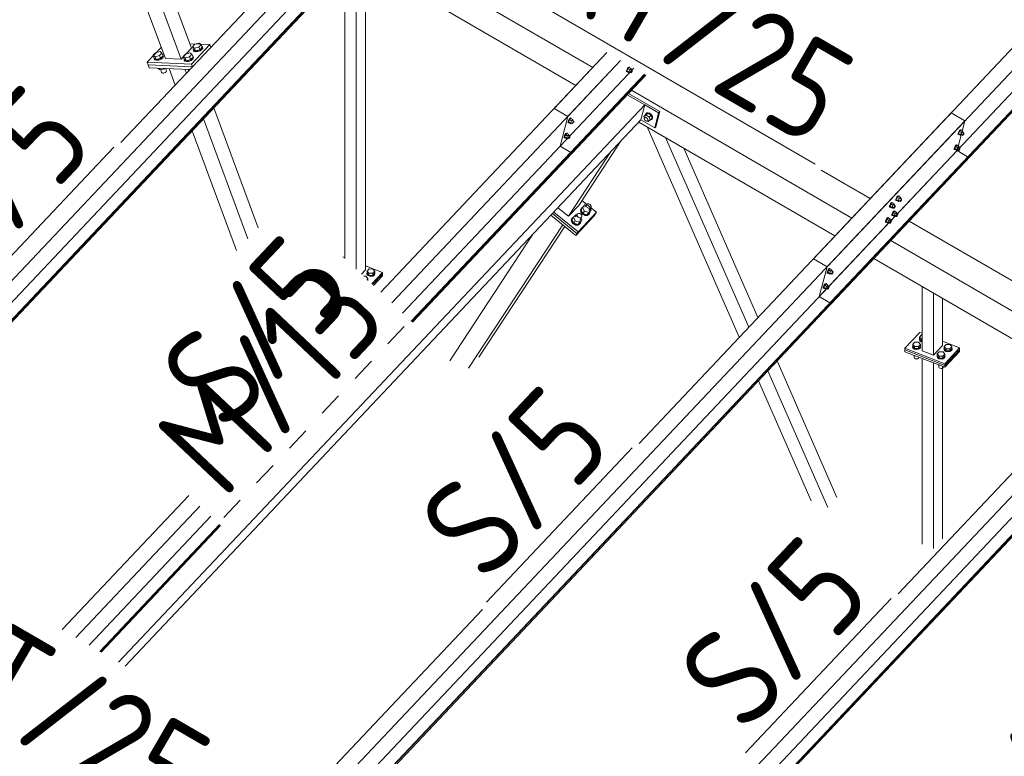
# Model space of a CAD drawing. Header units: millimetres. Extents: x -681 to 506, y -45 to 794.
# Tile 132 of 256: x -241 to -191, y 507 to 544. Entities that reach past the tile are written whole.
import ezdxf

# ---------------------------------------------------------------- set-up
doc = ezdxf.new("R2010")
doc.units = ezdxf.units.MM
doc.header["$LTSCALE"] = 0.6
doc.linetypes.add('XKITLINE00', pattern=[0])
doc.linetypes.add('XKITLINE02', pattern=[4, 2, -2])
for name, color, linetype, lineweight in [('Bolt', 7, 'Continuous', 0), ('Part', 2, 'Continuous', 0), ('PartMark', 3, 'Continuous', 0)]:
    doc.layers.add(name, color=color, linetype=linetype, lineweight=lineweight)
doc.styles.add('ISOCPEUR', font='ISOCPEUR.TTF')

msp = doc.modelspace()

# ---------------------------------------------------------------- linework, layer by layer
at = {"layer": 'Bolt', "color": 3, "linetype": 'XKITLINE00', "lineweight": 0}
for p, q in [((-232.047, 542.221), (-231.927, 542.348)), ((-231.995, 542.082), (-232.047, 542.221)), ((-231.947, 542.151), (-232.047, 542.221)), ((-231.927, 542.348), (-231.708, 542.404)), ((-231.608, 542.334), (-231.728, 542.207)), ((-231.708, 542.404), (-231.608, 542.334)), ((-231.556, 542.195), (-231.608, 542.334)), ((-231.578, 542.253), (-231.569, 542.251)), ((-231.569, 542.251), (-231.544, 542.198)), ((-234.013, 541.797), (-233.894, 541.923)), ((-233.962, 541.657), (-234.013, 541.797)), ((-233.914, 541.726), (-234.013, 541.797)), ((-233.695, 541.783), (-233.914, 541.726)), ((-233.862, 541.587), (-233.914, 541.726)), ((-233.894, 541.923), (-233.674, 541.98)), ((-233.575, 541.91), (-233.695, 541.783)), ((-233.643, 541.644), (-233.695, 541.783)), ((-233.674, 541.98), (-233.575, 541.91)), ((-233.643, 541.644), (-233.523, 541.771)), ((-233.523, 541.771), (-233.575, 541.91)), ((-233.51, 541.774), (-233.548, 541.706)), ((-233.545, 541.829), (-233.535, 541.826)), ((-233.535, 541.826), (-233.51, 541.774)), ((-233.534, 541.669), (-233.497, 541.737)), ((-233.497, 541.737), (-233.51, 541.774)), ((-232.508, 541.732), (-232.388, 541.859)), ((-232.456, 541.593), (-232.508, 541.732)), ((-232.408, 541.662), (-232.508, 541.732)), ((-232.388, 541.859), (-232.169, 541.916)), ((-232.069, 541.846), (-232.189, 541.719)), ((-232.169, 541.916), (-232.069, 541.846)), ((-232.018, 541.707), (-232.069, 541.846)), ((-232.039, 541.765), (-232.03, 541.762)), ((-232.03, 541.762), (-232.005, 541.71)), ((-232.008, 542.078), (-232, 542.094)), ((-231.983, 542.026), (-232.008, 542.078)), ((-231.994, 542.041), (-232.008, 542.078)), ((-231.896, 542.011), (-231.995, 542.082)), ((-231.969, 541.989), (-231.994, 542.041)), ((-231.903, 542.004), (-231.983, 542.026)), ((-231.969, 541.989), (-231.889, 541.967)), ((-231.728, 542.207), (-231.947, 542.151)), ((-231.896, 542.011), (-231.947, 542.151)), ((-231.788, 542.018), (-231.903, 542.004)), ((-231.896, 542.011), (-231.676, 542.068)), ((-231.889, 541.967), (-231.774, 541.981)), ((-231.67, 542.064), (-231.788, 542.018)), ((-231.774, 541.981), (-231.657, 542.027)), ((-231.676, 542.068), (-231.728, 542.207)), ((-231.676, 542.068), (-231.556, 542.195)), ((-231.581, 542.13), (-231.67, 542.064)), ((-231.657, 542.027), (-231.567, 542.093)), ((-231.544, 542.198), (-231.581, 542.13)), ((-231.567, 542.093), (-231.53, 542.161)), ((-231.53, 542.161), (-231.544, 542.198)), ((-233.975, 541.654), (-233.966, 541.669)), ((-233.95, 541.602), (-233.975, 541.654)), ((-233.961, 541.617), (-233.975, 541.654)), ((-233.862, 541.587), (-233.962, 541.657)), ((-233.936, 541.565), (-233.961, 541.617)), ((-233.869, 541.58), (-233.95, 541.602)), ((-233.936, 541.565), (-233.856, 541.543)), ((-233.755, 541.594), (-233.869, 541.58)), ((-233.862, 541.587), (-233.643, 541.644)), ((-233.856, 541.543), (-233.741, 541.556)), ((-233.637, 541.64), (-233.755, 541.594)), ((-233.741, 541.556), (-233.623, 541.603)), ((-233.548, 541.706), (-233.637, 541.64)), ((-233.623, 541.603), (-233.534, 541.669)), ((-232.469, 541.59), (-232.461, 541.605)), ((-232.444, 541.538), (-232.469, 541.59)), ((-232.455, 541.553), (-232.469, 541.59)), ((-232.357, 541.523), (-232.456, 541.593)), ((-232.43, 541.501), (-232.455, 541.553)), ((-232.364, 541.516), (-232.444, 541.538)), ((-232.43, 541.501), (-232.35, 541.478)), ((-232.189, 541.719), (-232.408, 541.662)), ((-232.357, 541.523), (-232.408, 541.662)), ((-232.249, 541.529), (-232.364, 541.516)), ((-232.357, 541.523), (-232.137, 541.58)), ((-232.35, 541.478), (-232.236, 541.492)), ((-232.132, 541.576), (-232.249, 541.529)), ((-232.236, 541.492), (-232.118, 541.538)), ((-232.137, 541.58), (-232.189, 541.719)), ((-232.137, 541.58), (-232.018, 541.707)), ((-232.042, 541.642), (-232.132, 541.576)), ((-232.118, 541.538), (-232.028, 541.604)), ((-232.005, 541.71), (-232.042, 541.642)), ((-232.028, 541.604), (-231.991, 541.673)), ((-231.991, 541.673), (-232.005, 541.71)), ((-233.766, 541.129), (-233.774, 541.151)), ((-233.667, 541.058), (-233.766, 541.129)), ((-233.667, 541.058), (-233.7, 541.148)), ((-233.447, 541.115), (-233.667, 541.058)), ((-233.594, 540.939), (-233.641, 541.065)), ((-233.581, 540.911), (-233.594, 540.939)), ((-233.581, 540.911), (-233.537, 540.899)), ((-233.537, 540.899), (-233.475, 540.906)), ((-233.475, 540.906), (-233.41, 540.931)), ((-233.447, 541.115), (-233.456, 541.137)), ((-233.427, 541.136), (-233.447, 541.115)), ((-233.41, 540.931), (-233.362, 540.967)), ((-233.341, 541.005), (-233.389, 541.135)), ((-233.362, 540.967), (-233.341, 541.005)), ((-232.261, 541.065), (-232.269, 541.087)), ((-232.22, 541.036), (-232.261, 541.065)), ((-232.189, 541.07), (-232.194, 541.084)), ((-210.266, 540.982), (-210.263, 541.018)), ((-210.266, 540.982), (-210.242, 540.969)), ((-210.242, 541.073), (-210.263, 541.018)), ((-210.208, 541.133), (-210.242, 541.073)), ((-210.242, 540.969), (-210.24, 541.004)), ((-210.226, 540.962), (-210.242, 540.969)), ((-210.24, 541.004), (-210.219, 541.059)), ((-210.183, 541.116), (-210.234, 541.011)), ((-210.141, 540.957), (-210.234, 541.011)), ((-210.234, 541.011), (-210.221, 540.972)), ((-210.216, 540.97), (-210.226, 540.962)), ((-210.221, 540.972), (-210.128, 540.918)), ((-210.219, 541.059), (-210.185, 541.12)), ((-210.17, 541.182), (-210.208, 541.133)), ((-210.185, 541.12), (-210.147, 541.168)), ((-210.12, 541.183), (-210.183, 541.116)), ((-210.091, 541.062), (-210.183, 541.116)), ((-210.139, 541.206), (-210.17, 541.182)), ((-210.147, 541.168), (-210.115, 541.193)), ((-210.141, 540.957), (-210.091, 541.062)), ((-210.141, 540.957), (-210.128, 540.918)), ((-210.122, 541.2), (-210.139, 541.206)), ((-210.128, 540.918), (-210.092, 540.957)), ((-210.122, 541.2), (-210.099, 541.186)), ((-210.12, 541.183), (-210.027, 541.129)), ((-210.115, 541.193), (-210.099, 541.186)), ((-210.114, 540.969), (-210.039, 540.926)), ((-210.099, 541.186), (-210.1, 541.171)), ((-210.027, 541.129), (-210.091, 541.062)), ((-210.042, 541.078), (-209.967, 541.035)), ((-210.039, 540.926), (-210.038, 540.944)), ((-210.031, 540.923), (-210.039, 540.926)), ((-210.038, 540.944), (-210.027, 540.971)), ((-210.015, 540.935), (-210.031, 540.923)), ((-210.014, 541.091), (-210.027, 541.129)), ((-210.027, 540.971), (-210.01, 541.001)), ((-210.025, 541.068), (-210.014, 541.091)), ((-209.996, 540.96), (-210.015, 540.935)), ((-210.01, 541.001), (-209.991, 541.026)), ((-209.979, 540.99), (-209.996, 540.96)), ((-209.991, 541.026), (-209.976, 541.038)), ((-209.969, 541.017), (-209.979, 540.99)), ((-209.976, 541.038), (-209.967, 541.035)), ((-209.967, 541.035), (-209.969, 541.017)), ((-209.386, 538.72), (-209.293, 538.818)), ((-209.386, 538.72), (-209.276, 538.787)), ((-209.304, 538.824), (-209.263, 538.881)), ((-209.303, 538.807), (-209.304, 538.824)), ((-209.183, 538.884), (-209.293, 538.818)), ((-209.276, 538.787), (-209.183, 538.884)), ((-209.276, 538.787), (-209.115, 538.693)), ((-209.263, 538.881), (-209.246, 538.899)), ((-209.263, 538.881), (-209.187, 538.895)), ((-209.17, 538.913), (-209.246, 538.899)), ((-209.187, 538.895), (-209.096, 538.864)), ((-209.022, 538.791), (-209.183, 538.884)), ((-209.079, 538.882), (-209.17, 538.913)), ((-209.115, 538.693), (-209.022, 538.791)), ((-209.096, 538.864), (-209.015, 538.795)), ((-208.998, 538.814), (-209.079, 538.882)), ((-208.972, 538.631), (-209.022, 538.791)), ((-209.015, 538.795), (-208.965, 538.708)), ((-208.948, 538.726), (-208.998, 538.814)), ((-213.195, 538.425), (-213.193, 538.461)), ((-213.195, 538.425), (-213.172, 538.412)), ((-213.171, 538.516), (-213.193, 538.461)), ((-213.172, 538.412), (-213.169, 538.447)), ((-213.155, 538.406), (-213.172, 538.412)), ((-213.137, 538.576), (-213.171, 538.516)), ((-213.169, 538.447), (-213.148, 538.503)), ((-213.113, 538.559), (-213.163, 538.454)), ((-213.07, 538.4), (-213.163, 538.454)), ((-213.163, 538.454), (-213.151, 538.415)), ((-213.146, 538.413), (-213.155, 538.406)), ((-213.151, 538.415), (-213.058, 538.362)), ((-213.148, 538.503), (-213.114, 538.563)), ((-213.1, 538.625), (-213.137, 538.576)), ((-213.114, 538.563), (-213.076, 538.611)), ((-213.05, 538.626), (-213.113, 538.559)), ((-213.02, 538.505), (-213.113, 538.559)), ((-213.068, 538.649), (-213.1, 538.625)), ((-213.076, 538.611), (-213.045, 538.636)), ((-213.07, 538.4), (-213.02, 538.505)), ((-213.07, 538.4), (-213.058, 538.362)), ((-213.052, 538.643), (-213.068, 538.649)), ((-213.058, 538.362), (-213.021, 538.4)), ((-213.052, 538.643), (-213.028, 538.63)), ((-213.05, 538.626), (-212.957, 538.572)), ((-213.045, 538.636), (-213.028, 538.63)), ((-213.043, 538.412), (-212.969, 538.369)), ((-213.028, 538.63), (-213.029, 538.614)), ((-212.957, 538.572), (-213.02, 538.505)), ((-212.971, 538.521), (-212.897, 538.478)), ((-212.969, 538.369), (-212.967, 538.387)), ((-212.96, 538.366), (-212.969, 538.369)), ((-212.967, 538.387), (-212.957, 538.415)), ((-212.945, 538.378), (-212.96, 538.366)), ((-212.944, 538.534), (-212.957, 538.572)), ((-212.957, 538.415), (-212.94, 538.445)), ((-212.955, 538.511), (-212.944, 538.534)), ((-212.926, 538.403), (-212.945, 538.378)), ((-212.94, 538.445), (-212.921, 538.469)), ((-212.909, 538.433), (-212.926, 538.403)), ((-212.921, 538.469), (-212.905, 538.481)), ((-212.898, 538.46), (-212.909, 538.433)), ((-212.905, 538.481), (-212.897, 538.478)), ((-212.897, 538.478), (-212.898, 538.46)), ((-209.359, 538.637), (-209.386, 538.72)), ((-209.364, 538.632), (-209.341, 538.662)), ((-209.361, 538.587), (-209.364, 538.632)), ((-209.334, 538.539), (-209.361, 538.587)), ((-209.341, 538.662), (-209.295, 538.711)), ((-209.341, 538.662), (-209.3, 538.67)), ((-209.291, 538.502), (-209.334, 538.539)), ((-209.3, 538.67), (-209.251, 538.653)), ((-209.242, 538.485), (-209.291, 538.502)), ((-209.251, 538.653), (-209.207, 538.616)), ((-209.2, 538.493), (-209.242, 538.485)), ((-209.215, 538.49), (-209.174, 538.466)), ((-209.207, 538.616), (-209.181, 538.569)), ((-209.2, 538.493), (-209.154, 538.542)), ((-209.178, 538.524), (-209.2, 538.493)), ((-209.181, 538.569), (-209.178, 538.524)), ((-209.174, 538.466), (-209.064, 538.533)), ((-209.064, 538.533), (-209.115, 538.693)), ((-209.064, 538.533), (-208.972, 538.631)), ((-209.002, 538.568), (-209.037, 538.561)), ((-208.961, 538.624), (-209.002, 538.568)), ((-209.002, 538.568), (-208.985, 538.586)), ((-208.985, 538.586), (-208.943, 538.643)), ((-208.965, 538.708), (-208.961, 538.624)), ((-208.943, 538.643), (-208.948, 538.726)), ((-213.335, 537.821), (-213.369, 537.761)), ((-213.31, 537.803), (-213.361, 537.698)), ((-213.346, 537.747), (-213.312, 537.807)), ((-213.297, 537.869), (-213.335, 537.821)), ((-213.312, 537.807), (-213.274, 537.856)), ((-213.247, 537.87), (-213.31, 537.803)), ((-213.218, 537.75), (-213.31, 537.803)), ((-213.266, 537.894), (-213.297, 537.869)), ((-213.274, 537.856), (-213.243, 537.88)), ((-213.249, 537.887), (-213.266, 537.894)), ((-213.249, 537.887), (-213.226, 537.874)), ((-213.247, 537.87), (-213.154, 537.817)), ((-213.243, 537.88), (-213.226, 537.874)), ((-213.226, 537.874), (-213.227, 537.859)), ((-213.154, 537.817), (-213.218, 537.75)), ((-213.141, 537.778), (-213.154, 537.817)), ((-213.152, 537.756), (-213.141, 537.778)), ((-193.616, 537.835), (-193.613, 537.87)), ((-193.616, 537.835), (-193.593, 537.821)), ((-193.592, 537.925), (-193.613, 537.87)), ((-193.593, 537.821), (-193.59, 537.857)), ((-193.576, 537.815), (-193.593, 537.821)), ((-193.558, 537.985), (-193.592, 537.925)), ((-193.59, 537.857), (-193.569, 537.912)), ((-193.534, 537.968), (-193.584, 537.863)), ((-193.491, 537.809), (-193.584, 537.863)), ((-193.584, 537.863), (-193.571, 537.825)), ((-193.567, 537.822), (-193.576, 537.815)), ((-193.571, 537.825), (-193.478, 537.771)), ((-193.569, 537.912), (-193.535, 537.972)), ((-193.52, 538.034), (-193.558, 537.985)), ((-193.535, 537.972), (-193.497, 538.021)), ((-193.471, 538.035), (-193.534, 537.968)), ((-193.441, 537.914), (-193.534, 537.968)), ((-193.489, 538.059), (-193.52, 538.034)), ((-193.497, 538.021), (-193.466, 538.045)), ((-193.491, 537.809), (-193.441, 537.914)), ((-193.491, 537.809), (-193.478, 537.771)), ((-193.472, 538.052), (-193.489, 538.059)), ((-193.478, 537.771), (-193.442, 537.809)), ((-193.472, 538.052), (-193.449, 538.039)), ((-193.471, 538.035), (-193.378, 537.981)), ((-193.466, 538.045), (-193.449, 538.039)), ((-193.464, 537.822), (-193.39, 537.779)), ((-193.449, 538.039), (-193.45, 538.024)), ((-193.378, 537.981), (-193.441, 537.914)), ((-193.392, 537.931), (-193.318, 537.887)), ((-193.39, 537.779), (-193.388, 537.796)), ((-193.381, 537.775), (-193.39, 537.779)), ((-193.388, 537.796), (-193.378, 537.824)), ((-193.366, 537.788), (-193.381, 537.775)), ((-193.365, 537.943), (-193.378, 537.981)), ((-193.378, 537.824), (-193.361, 537.854)), ((-193.375, 537.921), (-193.365, 537.943)), ((-193.347, 537.812), (-193.366, 537.788)), ((-193.361, 537.854), (-193.342, 537.878)), ((-193.33, 537.842), (-193.347, 537.812)), ((-193.342, 537.878), (-193.326, 537.891)), ((-193.319, 537.87), (-193.33, 537.842)), ((-193.326, 537.891), (-193.318, 537.887)), ((-193.318, 537.887), (-193.319, 537.87)), ((-213.393, 537.67), (-213.39, 537.705)), ((-213.393, 537.67), (-213.369, 537.656)), ((-213.369, 537.761), (-213.39, 537.705)), ((-213.369, 537.656), (-213.367, 537.692)), ((-213.353, 537.65), (-213.369, 537.656)), ((-213.367, 537.692), (-213.346, 537.747)), ((-213.268, 537.644), (-213.361, 537.698)), ((-213.361, 537.698), (-213.348, 537.66)), ((-213.343, 537.657), (-213.353, 537.65)), ((-213.348, 537.66), (-213.255, 537.606)), ((-213.268, 537.644), (-213.218, 537.75)), ((-213.268, 537.644), (-213.255, 537.606)), ((-213.255, 537.606), (-213.219, 537.644)), ((-213.241, 537.657), (-213.166, 537.614)), ((-213.169, 537.766), (-213.094, 537.722)), ((-213.166, 537.614), (-213.165, 537.631)), ((-213.158, 537.611), (-213.166, 537.614)), ((-213.165, 537.631), (-213.154, 537.659)), ((-213.142, 537.623), (-213.158, 537.611)), ((-213.154, 537.659), (-213.137, 537.689)), ((-213.123, 537.647), (-213.142, 537.623)), ((-213.137, 537.689), (-213.119, 537.713)), ((-213.106, 537.677), (-213.123, 537.647)), ((-213.119, 537.713), (-213.103, 537.726)), ((-213.096, 537.705), (-213.106, 537.677)), ((-213.103, 537.726), (-213.094, 537.722)), ((-213.094, 537.722), (-213.096, 537.705)), ((-193.718, 537.279), (-193.756, 537.23)), ((-193.668, 537.28), (-193.731, 537.213)), ((-193.687, 537.303), (-193.718, 537.279)), ((-193.695, 537.265), (-193.663, 537.29)), ((-193.67, 537.297), (-193.687, 537.303)), ((-193.67, 537.297), (-193.647, 537.283)), ((-193.668, 537.28), (-193.575, 537.226)), ((-193.663, 537.29), (-193.647, 537.283)), ((-193.647, 537.283), (-193.648, 537.268)), ((-193.813, 537.079), (-193.811, 537.115)), ((-193.813, 537.079), (-193.79, 537.066)), ((-193.79, 537.17), (-193.811, 537.115)), ((-193.756, 537.23), (-193.79, 537.17)), ((-193.79, 537.066), (-193.788, 537.101)), ((-193.774, 537.059), (-193.79, 537.066)), ((-193.788, 537.101), (-193.766, 537.156)), ((-193.731, 537.213), (-193.782, 537.108)), ((-193.689, 537.054), (-193.782, 537.108)), ((-193.782, 537.108), (-193.769, 537.069)), ((-193.764, 537.067), (-193.774, 537.059)), ((-193.769, 537.069), (-193.676, 537.015)), ((-193.766, 537.156), (-193.733, 537.216)), ((-193.733, 537.216), (-193.695, 537.265)), ((-193.638, 537.159), (-193.731, 537.213)), ((-193.689, 537.054), (-193.638, 537.159)), ((-193.689, 537.054), (-193.676, 537.015)), ((-193.676, 537.015), (-193.64, 537.054)), ((-193.661, 537.066), (-193.587, 537.023)), ((-193.575, 537.226), (-193.638, 537.159)), ((-193.59, 537.175), (-193.515, 537.132)), ((-193.587, 537.023), (-193.586, 537.041)), ((-193.579, 537.02), (-193.587, 537.023)), ((-193.586, 537.041), (-193.575, 537.068)), ((-193.563, 537.032), (-193.579, 537.02)), ((-193.562, 537.188), (-193.575, 537.226)), ((-193.575, 537.068), (-193.558, 537.098)), ((-193.573, 537.165), (-193.562, 537.188)), ((-193.544, 537.057), (-193.563, 537.032)), ((-193.558, 537.098), (-193.539, 537.123)), ((-193.527, 537.087), (-193.544, 537.057)), ((-193.539, 537.123), (-193.524, 537.135)), ((-193.517, 537.114), (-193.527, 537.087)), ((-193.524, 537.135), (-193.515, 537.132)), ((-193.515, 537.132), (-193.517, 537.114)), ((-212.35, 534.178), (-212.257, 534.319)), ((-212.278, 534.271), (-212.257, 534.319)), ((-212.257, 534.319), (-212.209, 534.344)), ((-212.209, 534.344), (-212.146, 534.341)), ((-212.146, 534.341), (-212.085, 534.309)), ((-197.002, 534.337), (-197.036, 534.277)), ((-196.978, 534.32), (-197.028, 534.215)), ((-197.013, 534.264), (-196.979, 534.324)), ((-196.965, 534.386), (-197.002, 534.337)), ((-196.979, 534.324), (-196.941, 534.373)), ((-196.915, 534.387), (-196.978, 534.32)), ((-196.885, 534.266), (-196.978, 534.32)), ((-196.933, 534.41), (-196.965, 534.386)), ((-196.941, 534.373), (-196.91, 534.397)), ((-196.917, 534.404), (-196.933, 534.41)), ((-196.917, 534.404), (-196.893, 534.391)), ((-196.915, 534.387), (-196.822, 534.333)), ((-196.91, 534.397), (-196.893, 534.391)), ((-196.893, 534.391), (-196.894, 534.375)), ((-196.822, 534.333), (-196.885, 534.266)), ((-196.809, 534.295), (-196.822, 534.333)), ((-196.743, 534.522), (-196.74, 534.558)), ((-196.743, 534.522), (-196.72, 534.509)), ((-196.719, 534.613), (-196.74, 534.558)), ((-196.72, 534.509), (-196.717, 534.544)), ((-196.703, 534.503), (-196.72, 534.509)), ((-196.685, 534.673), (-196.719, 534.613)), ((-196.717, 534.544), (-196.696, 534.6)), ((-196.661, 534.656), (-196.711, 534.551)), ((-196.618, 534.497), (-196.711, 534.551)), ((-196.711, 534.551), (-196.698, 534.512)), ((-196.694, 534.51), (-196.703, 534.503)), ((-196.698, 534.512), (-196.605, 534.458)), ((-196.696, 534.6), (-196.662, 534.66)), ((-196.648, 534.722), (-196.685, 534.673)), ((-196.662, 534.66), (-196.624, 534.708)), ((-196.598, 534.723), (-196.661, 534.656)), ((-196.568, 534.602), (-196.661, 534.656)), ((-196.616, 534.746), (-196.648, 534.722)), ((-196.624, 534.708), (-196.593, 534.733)), ((-196.618, 534.497), (-196.568, 534.602)), ((-196.618, 534.497), (-196.605, 534.458)), ((-196.599, 534.74), (-196.616, 534.746)), ((-196.605, 534.458), (-196.569, 534.497)), ((-196.599, 534.74), (-196.576, 534.726)), ((-196.598, 534.723), (-196.505, 534.669)), ((-196.593, 534.733), (-196.576, 534.726)), ((-196.591, 534.509), (-196.517, 534.466)), ((-196.576, 534.726), (-196.577, 534.711)), ((-196.505, 534.669), (-196.568, 534.602)), ((-196.519, 534.618), (-196.445, 534.575)), ((-196.517, 534.466), (-196.515, 534.484)), ((-196.508, 534.463), (-196.517, 534.466)), ((-196.515, 534.484), (-196.505, 534.512)), ((-196.493, 534.475), (-196.508, 534.463)), ((-196.492, 534.631), (-196.505, 534.669)), ((-196.505, 534.512), (-196.488, 534.542)), ((-196.503, 534.608), (-196.492, 534.631)), ((-196.474, 534.5), (-196.493, 534.475)), ((-196.488, 534.542), (-196.469, 534.566)), ((-196.457, 534.53), (-196.474, 534.5)), ((-196.469, 534.566), (-196.453, 534.578)), ((-196.446, 534.557), (-196.457, 534.53)), ((-196.453, 534.578), (-196.445, 534.575)), ((-196.445, 534.575), (-196.446, 534.557)), ((-212.811, 533.689), (-212.718, 533.83)), ((-212.739, 533.783), (-212.718, 533.83)), ((-212.718, 533.83), (-212.67, 533.856)), ((-212.67, 533.856), (-212.607, 533.852)), ((-212.607, 533.852), (-212.546, 533.82)), ((-212.529, 534.107), (-212.567, 534.019)), ((-212.567, 534.019), (-212.544, 533.914)), ((-212.551, 534.043), (-212.513, 534.131)), ((-212.528, 533.938), (-212.551, 534.043)), ((-212.546, 533.82), (-212.504, 533.768)), ((-212.544, 533.914), (-212.466, 533.819)), ((-212.538, 534.04), (-212.462, 534.156)), ((-212.443, 533.851), (-212.538, 534.04)), ((-212.529, 534.107), (-212.513, 534.131)), ((-212.45, 533.843), (-212.528, 533.938)), ((-212.513, 534.131), (-212.458, 534.16)), ((-212.466, 533.819), (-212.355, 533.76)), ((-212.342, 534.283), (-212.462, 534.156)), ((-212.462, 534.156), (-212.367, 533.967)), ((-212.339, 533.785), (-212.45, 533.843)), ((-212.367, 533.967), (-212.443, 533.851)), ((-212.443, 533.851), (-212.229, 533.789)), ((-212.367, 533.967), (-212.152, 533.905)), ((-212.291, 534.268), (-212.342, 534.283)), ((-212.266, 534.214), (-212.278, 534.271)), ((-212.223, 534.162), (-212.266, 534.214)), ((-212.229, 533.789), (-212.109, 533.916)), ((-212.229, 533.789), (-212.152, 533.905)), ((-212.162, 534.13), (-212.223, 534.162)), ((-212.134, 533.824), (-212.223, 533.778)), ((-212.099, 534.126), (-212.162, 534.13)), ((-212.152, 533.905), (-212.032, 534.032)), ((-212.15, 533.8), (-212.134, 533.824)), ((-212.144, 534.011), (-212.051, 534.152)), ((-212.096, 533.912), (-212.134, 533.824)), ((-212.032, 534.032), (-212.109, 533.916)), ((-212.1, 533.929), (-212.096, 533.912)), ((-212.051, 534.152), (-212.099, 534.126)), ((-212.085, 534.309), (-212.043, 534.257)), ((-212.074, 534.116), (-212.032, 534.032)), ((-212.03, 534.199), (-212.051, 534.152)), ((-212.043, 534.257), (-212.03, 534.199)), ((-197.06, 534.187), (-197.057, 534.222)), ((-197.06, 534.187), (-197.037, 534.173)), ((-197.036, 534.277), (-197.057, 534.222)), ((-197.037, 534.173), (-197.034, 534.209)), ((-197.02, 534.167), (-197.037, 534.173)), ((-197.034, 534.209), (-197.013, 534.264)), ((-196.935, 534.161), (-197.028, 534.215)), ((-197.028, 534.215), (-197.015, 534.177)), ((-197.011, 534.174), (-197.02, 534.167)), ((-197.015, 534.177), (-196.922, 534.123)), ((-196.917, 533.857), (-196.938, 533.802)), ((-196.935, 534.161), (-196.885, 534.266)), ((-196.935, 534.161), (-196.922, 534.123)), ((-196.922, 534.123), (-196.886, 534.161)), ((-196.883, 533.918), (-196.917, 533.857)), ((-196.915, 533.789), (-196.894, 533.844)), ((-196.858, 533.9), (-196.909, 533.795)), ((-196.908, 534.174), (-196.834, 534.13)), ((-196.894, 533.844), (-196.86, 533.904)), ((-196.845, 533.966), (-196.883, 533.918)), ((-196.86, 533.904), (-196.822, 533.953)), ((-196.795, 533.967), (-196.858, 533.9)), ((-196.765, 533.846), (-196.858, 533.9)), ((-196.814, 533.991), (-196.845, 533.966)), ((-196.836, 534.282), (-196.762, 534.239)), ((-196.834, 534.13), (-196.832, 534.148)), ((-196.825, 534.127), (-196.834, 534.13)), ((-196.832, 534.148), (-196.822, 534.176)), ((-196.81, 534.139), (-196.825, 534.127)), ((-196.822, 534.176), (-196.805, 534.206)), ((-196.822, 533.953), (-196.79, 533.977)), ((-196.82, 534.273), (-196.809, 534.295)), ((-196.816, 533.741), (-196.765, 533.846)), ((-196.797, 533.984), (-196.814, 533.991)), ((-196.791, 534.164), (-196.81, 534.139)), ((-196.805, 534.206), (-196.786, 534.23)), ((-196.797, 533.984), (-196.774, 533.971)), ((-196.795, 533.967), (-196.702, 533.913)), ((-196.774, 534.194), (-196.791, 534.164)), ((-196.79, 533.977), (-196.774, 533.971)), ((-196.786, 534.23), (-196.77, 534.242)), ((-196.774, 533.971), (-196.775, 533.956)), ((-196.763, 534.221), (-196.774, 534.194)), ((-196.77, 534.242), (-196.762, 534.239)), ((-196.702, 533.913), (-196.765, 533.846)), ((-196.762, 534.239), (-196.763, 534.221)), ((-196.717, 533.863), (-196.642, 533.819)), ((-196.689, 533.875), (-196.702, 533.913)), ((-196.7, 533.853), (-196.689, 533.875)), ((-196.666, 533.81), (-196.651, 533.823)), ((-196.651, 533.823), (-196.642, 533.819)), ((-196.642, 533.819), (-196.644, 533.802)), ((-212.99, 533.618), (-213.028, 533.53)), ((-213.028, 533.53), (-213.005, 533.425)), ((-213.012, 533.555), (-212.974, 533.643)), ((-212.989, 533.45), (-213.012, 533.555)), ((-213.005, 533.425), (-212.928, 533.33)), ((-212.999, 533.551), (-212.923, 533.668)), ((-212.904, 533.362), (-212.999, 533.551)), ((-212.99, 533.618), (-212.974, 533.643)), ((-212.911, 533.355), (-212.989, 533.45)), ((-212.974, 533.643), (-212.92, 533.671)), ((-212.928, 533.33), (-212.816, 533.272)), ((-212.803, 533.795), (-212.923, 533.668)), ((-212.923, 533.668), (-212.828, 533.479)), ((-212.8, 533.296), (-212.911, 533.355)), ((-212.828, 533.479), (-212.904, 533.362)), ((-212.904, 533.362), (-212.69, 533.3)), ((-212.828, 533.479), (-212.613, 533.417)), ((-212.752, 533.78), (-212.803, 533.795)), ((-212.727, 533.725), (-212.739, 533.783)), ((-212.684, 533.674), (-212.727, 533.725)), ((-212.69, 533.3), (-212.57, 533.427)), ((-212.69, 533.3), (-212.613, 533.417)), ((-212.624, 533.642), (-212.684, 533.674)), ((-212.595, 533.336), (-212.684, 533.289)), ((-212.56, 533.638), (-212.624, 533.642)), ((-212.613, 533.417), (-212.493, 533.544)), ((-212.612, 533.311), (-212.595, 533.336)), ((-212.605, 533.522), (-212.512, 533.663)), ((-212.557, 533.424), (-212.595, 533.336)), ((-212.493, 533.544), (-212.57, 533.427)), ((-212.561, 533.441), (-212.557, 533.424)), ((-212.512, 533.663), (-212.56, 533.638)), ((-212.535, 533.628), (-212.493, 533.544)), ((-212.491, 533.711), (-212.512, 533.663)), ((-212.504, 533.768), (-212.491, 533.711)), ((-212.355, 533.76), (-212.239, 533.753)), ((-212.223, 533.778), (-212.339, 533.785)), ((-212.239, 533.753), (-212.15, 533.8)), ((-197.257, 533.431), (-197.255, 533.467)), ((-197.257, 533.431), (-197.234, 533.418)), ((-197.234, 533.522), (-197.255, 533.467)), ((-197.2, 533.582), (-197.234, 533.522)), ((-197.234, 533.418), (-197.232, 533.453)), ((-197.218, 533.411), (-197.234, 533.418)), ((-197.232, 533.453), (-197.211, 533.508)), ((-197.175, 533.565), (-197.226, 533.459)), ((-197.133, 533.405), (-197.226, 533.459)), ((-197.226, 533.459), (-197.213, 533.421)), ((-197.208, 533.418), (-197.218, 533.411)), ((-197.213, 533.421), (-197.12, 533.367)), ((-197.211, 533.508), (-197.177, 533.568)), ((-197.162, 533.63), (-197.2, 533.582)), ((-197.177, 533.568), (-197.139, 533.617)), ((-197.112, 533.632), (-197.175, 533.565)), ((-197.082, 533.511), (-197.175, 533.565)), ((-197.131, 533.655), (-197.162, 533.63)), ((-197.139, 533.617), (-197.107, 533.641)), ((-197.133, 533.405), (-197.082, 533.511)), ((-197.133, 533.405), (-197.12, 533.367)), ((-197.114, 533.649), (-197.131, 533.655)), ((-197.12, 533.367), (-197.084, 533.405)), ((-197.114, 533.649), (-197.091, 533.635)), ((-197.112, 533.632), (-197.019, 533.578)), ((-197.107, 533.641), (-197.091, 533.635)), ((-197.105, 533.418), (-197.031, 533.375)), ((-197.091, 533.635), (-197.092, 533.62)), ((-197.019, 533.578), (-197.082, 533.511)), ((-197.034, 533.527), (-196.959, 533.484)), ((-197.031, 533.375), (-197.03, 533.393)), ((-197.023, 533.372), (-197.031, 533.375)), ((-197.03, 533.393), (-197.019, 533.42)), ((-197.007, 533.384), (-197.023, 533.372)), ((-197.006, 533.539), (-197.019, 533.578)), ((-197.019, 533.42), (-197.002, 533.45)), ((-197.017, 533.517), (-197.006, 533.539)), ((-196.988, 533.408), (-197.007, 533.384)), ((-197.002, 533.45), (-196.983, 533.475)), ((-196.971, 533.438), (-196.988, 533.408)), ((-196.983, 533.475), (-196.968, 533.487)), ((-196.961, 533.466), (-196.971, 533.438)), ((-196.968, 533.487), (-196.959, 533.484)), ((-196.959, 533.484), (-196.961, 533.466)), ((-196.94, 533.767), (-196.938, 533.802)), ((-196.94, 533.767), (-196.917, 533.753)), ((-196.917, 533.753), (-196.915, 533.789)), ((-196.901, 533.747), (-196.917, 533.753)), ((-196.816, 533.741), (-196.909, 533.795)), ((-196.909, 533.795), (-196.896, 533.757)), ((-196.891, 533.754), (-196.901, 533.747)), ((-196.896, 533.757), (-196.803, 533.703)), ((-196.816, 533.741), (-196.803, 533.703)), ((-196.803, 533.703), (-196.767, 533.741)), ((-196.788, 533.754), (-196.714, 533.711)), ((-196.714, 533.711), (-196.713, 533.728)), ((-196.706, 533.707), (-196.714, 533.711)), ((-196.713, 533.728), (-196.702, 533.756)), ((-196.69, 533.72), (-196.706, 533.707)), ((-196.702, 533.756), (-196.685, 533.786)), ((-196.671, 533.744), (-196.69, 533.72)), ((-196.685, 533.786), (-196.666, 533.81)), ((-196.654, 533.774), (-196.671, 533.744)), ((-196.644, 533.802), (-196.654, 533.774)), ((-212.816, 533.272), (-212.7, 533.265)), ((-212.684, 533.289), (-212.8, 533.296)), ((-212.7, 533.265), (-212.612, 533.311)), ((-223.294, 530.858), (-223.28, 530.887)), ((-223.268, 530.792), (-223.294, 530.858)), ((-223.294, 530.833), (-223.294, 530.858)), ((-223.28, 530.964), (-223.181, 531.07)), ((-223.28, 530.858), (-223.28, 530.964)), ((-223.188, 530.856), (-223.28, 530.964)), ((-223.28, 530.858), (-223.188, 530.75)), ((-223.188, 530.75), (-223.188, 530.856)), ((-222.995, 530.853), (-223.188, 530.856)), ((-223.181, 531.07), (-222.988, 531.067)), ((-222.896, 530.959), (-222.995, 530.853)), ((-222.995, 530.747), (-222.896, 530.853)), ((-222.995, 530.747), (-222.995, 530.853)), ((-222.988, 531.067), (-222.896, 530.959)), ((-222.882, 530.852), (-222.912, 530.787)), ((-222.896, 530.853), (-222.896, 530.959)), ((-222.896, 530.887), (-222.882, 530.852)), ((-222.882, 530.827), (-222.882, 530.852)), ((-200.187, 530.874), (-200.184, 530.91)), ((-200.187, 530.874), (-200.164, 530.861)), ((-200.163, 530.965), (-200.184, 530.91)), ((-200.164, 530.861), (-200.161, 530.896)), ((-200.147, 530.854), (-200.164, 530.861)), ((-200.129, 531.025), (-200.163, 530.965)), ((-200.161, 530.896), (-200.14, 530.951)), ((-200.105, 531.008), (-200.155, 530.902)), ((-200.062, 530.849), (-200.155, 530.902)), ((-200.155, 530.902), (-200.142, 530.864)), ((-200.138, 530.862), (-200.147, 530.854)), ((-200.142, 530.864), (-200.05, 530.81)), ((-200.14, 530.951), (-200.106, 531.011)), ((-200.092, 531.074), (-200.129, 531.025)), ((-200.106, 531.011), (-200.068, 531.06)), ((-200.042, 531.075), (-200.105, 531.008)), ((-200.012, 530.954), (-200.105, 531.008)), ((-200.06, 531.098), (-200.092, 531.074)), ((-200.068, 531.06), (-200.037, 531.085)), ((-200.062, 530.849), (-200.012, 530.954)), ((-200.044, 531.092), (-200.06, 531.098)), ((-200.044, 531.092), (-200.02, 531.078)), ((-200.042, 531.075), (-199.949, 531.021)), ((-200.037, 531.085), (-200.02, 531.078)), ((-200.035, 530.861), (-199.961, 530.818)), ((-200.02, 531.078), (-200.021, 531.063)), ((-199.949, 531.021), (-200.012, 530.954)), ((-199.963, 530.97), (-199.889, 530.927)), ((-199.959, 530.836), (-199.949, 530.863)), ((-199.936, 530.982), (-199.949, 531.021)), ((-199.949, 530.863), (-199.932, 530.893)), ((-199.947, 530.96), (-199.936, 530.982)), ((-199.918, 530.851), (-199.937, 530.827)), ((-199.932, 530.893), (-199.913, 530.918)), ((-199.901, 530.881), (-199.918, 530.851)), ((-199.913, 530.918), (-199.897, 530.93)), ((-199.89, 530.909), (-199.901, 530.881)), ((-199.897, 530.93), (-199.889, 530.927)), ((-199.889, 530.927), (-199.89, 530.909)), ((-223.449, 530.703), (-223.334, 530.701)), ((-223.334, 530.701), (-223.241, 530.593)), ((-223.294, 530.833), (-223.268, 530.766)), ((-223.241, 530.593), (-223.284, 530.548)), ((-223.195, 530.742), (-223.268, 530.792)), ((-223.268, 530.766), (-223.195, 530.717)), ((-223.241, 530.507), (-223.241, 530.593)), ((-223.241, 530.521), (-223.234, 530.5)), ((-223.241, 530.486), (-223.241, 530.507)), ((-223.234, 530.5), (-223.228, 530.486)), ((-223.092, 530.723), (-223.195, 530.742)), ((-223.195, 530.717), (-223.092, 530.698)), ((-223.188, 530.75), (-222.995, 530.747)), ((-222.989, 530.739), (-223.092, 530.723)), ((-223.092, 530.698), (-222.989, 530.714)), ((-222.912, 530.787), (-222.989, 530.739)), ((-222.989, 530.714), (-222.912, 530.761)), ((-222.912, 530.761), (-222.882, 530.827)), ((-200.062, 530.849), (-200.05, 530.81)), ((-200.05, 530.81), (-200.013, 530.849)), ((-199.961, 530.818), (-199.959, 530.836)), ((-199.952, 530.815), (-199.961, 530.818)), ((-199.937, 530.827), (-199.952, 530.815)), ((-200.385, 530.119), (-200.382, 530.154)), ((-200.385, 530.119), (-200.361, 530.105)), ((-200.361, 530.209), (-200.382, 530.154)), ((-200.327, 530.269), (-200.361, 530.209)), ((-200.361, 530.105), (-200.359, 530.141)), ((-200.345, 530.099), (-200.361, 530.105)), ((-200.359, 530.141), (-200.338, 530.196)), ((-200.302, 530.252), (-200.353, 530.147)), ((-200.26, 530.093), (-200.353, 530.147)), ((-200.353, 530.147), (-200.34, 530.109)), ((-200.335, 530.106), (-200.345, 530.099)), ((-200.34, 530.109), (-200.247, 530.055)), ((-200.338, 530.196), (-200.304, 530.256)), ((-200.289, 530.318), (-200.327, 530.269)), ((-200.304, 530.256), (-200.266, 530.305)), ((-200.239, 530.319), (-200.302, 530.252)), ((-200.21, 530.198), (-200.302, 530.252)), ((-200.258, 530.343), (-200.289, 530.318)), ((-200.266, 530.305), (-200.234, 530.329)), ((-200.26, 530.093), (-200.21, 530.198)), ((-200.26, 530.093), (-200.247, 530.055)), ((-200.241, 530.336), (-200.258, 530.343)), ((-200.247, 530.055), (-200.211, 530.093)), ((-200.241, 530.336), (-200.218, 530.323)), ((-200.239, 530.319), (-200.146, 530.265)), ((-200.234, 530.329), (-200.218, 530.323)), ((-200.233, 530.106), (-200.158, 530.062)), ((-200.218, 530.323), (-200.219, 530.307)), ((-200.146, 530.265), (-200.21, 530.198)), ((-200.161, 530.214), (-200.086, 530.171)), ((-200.158, 530.062), (-200.157, 530.08)), ((-200.15, 530.059), (-200.158, 530.062)), ((-200.157, 530.08), (-200.146, 530.108)), ((-200.134, 530.071), (-200.15, 530.059)), ((-200.133, 530.227), (-200.146, 530.265)), ((-200.146, 530.108), (-200.129, 530.138)), ((-200.144, 530.205), (-200.133, 530.227)), ((-200.115, 530.096), (-200.134, 530.071)), ((-200.129, 530.138), (-200.11, 530.162)), ((-200.098, 530.126), (-200.115, 530.096)), ((-200.11, 530.162), (-200.095, 530.174)), ((-200.088, 530.153), (-200.098, 530.126)), ((-200.095, 530.174), (-200.086, 530.171)), ((-200.086, 530.171), (-200.088, 530.153)), ((-195.889, 527.288), (-195.789, 527.394)), ((-195.789, 527.394), (-195.597, 527.391)), ((-195.597, 527.391), (-195.504, 527.283)), ((-195.556, 527.548), (-195.543, 527.577)), ((-195.531, 527.482), (-195.556, 527.548)), ((-195.556, 527.523), (-195.556, 527.548)), ((-195.556, 527.523), (-195.531, 527.456)), ((-195.543, 527.655), (-195.443, 527.76)), ((-195.543, 527.548), (-195.543, 527.655)), ((-195.451, 527.546), (-195.543, 527.655)), ((-195.451, 527.44), (-195.543, 527.548)), ((-195.457, 527.433), (-195.531, 527.482)), ((-195.531, 527.456), (-195.457, 527.407)), ((-195.422, 527.426), (-195.457, 527.433)), ((-195.457, 527.407), (-195.422, 527.4)), ((-195.451, 527.44), (-195.451, 527.546)), ((-195.422, 527.546), (-195.451, 527.546)), ((-195.422, 527.439), (-195.451, 527.44)), ((-195.443, 527.76), (-195.422, 527.76)), ((-195.902, 527.182), (-195.889, 527.211)), ((-195.877, 527.116), (-195.902, 527.182)), ((-195.902, 527.156), (-195.902, 527.182)), ((-195.902, 527.156), (-195.877, 527.09)), ((-195.889, 527.182), (-195.889, 527.288)), ((-195.797, 527.18), (-195.889, 527.288)), ((-195.889, 527.182), (-195.797, 527.073)), ((-195.803, 527.066), (-195.877, 527.116)), ((-195.877, 527.09), (-195.803, 527.041)), ((-195.701, 527.047), (-195.803, 527.066)), ((-195.803, 527.041), (-195.701, 527.022)), ((-195.797, 527.073), (-195.797, 527.18)), ((-195.604, 527.177), (-195.797, 527.18)), ((-195.797, 527.073), (-195.604, 527.071)), ((-195.598, 527.063), (-195.701, 527.047)), ((-195.701, 527.022), (-195.598, 527.038)), ((-195.504, 527.283), (-195.604, 527.177)), ((-195.604, 527.071), (-195.604, 527.177)), ((-195.604, 527.071), (-195.504, 527.176)), ((-195.521, 527.111), (-195.598, 527.063)), ((-195.598, 527.038), (-195.521, 527.085)), ((-195.491, 527.176), (-195.521, 527.111)), ((-195.521, 527.085), (-195.491, 527.151)), ((-195.504, 527.176), (-195.504, 527.283)), ((-195.504, 527.211), (-195.491, 527.176)), ((-195.491, 527.151), (-195.491, 527.176)), ((-194.654, 526.807), (-194.554, 526.912)), ((-194.554, 526.912), (-194.362, 526.91)), ((-194.362, 526.91), (-194.269, 526.801)), ((-194.321, 527.067), (-194.308, 527.096)), ((-194.296, 527), (-194.321, 527.067)), ((-194.321, 527.041), (-194.321, 527.067)), ((-194.321, 527.041), (-194.296, 526.975)), ((-194.308, 527.173), (-194.209, 527.279)), ((-194.308, 527.067), (-194.308, 527.173)), ((-194.216, 527.064), (-194.308, 527.173)), ((-194.308, 527.067), (-194.216, 526.958)), ((-194.223, 526.951), (-194.296, 527)), ((-194.296, 526.975), (-194.223, 526.925)), ((-194.12, 526.932), (-194.223, 526.951)), ((-194.223, 526.925), (-194.12, 526.906)), ((-194.216, 526.958), (-194.216, 527.064)), ((-194.023, 527.062), (-194.216, 527.064)), ((-194.216, 526.958), (-194.023, 526.955)), ((-194.209, 527.279), (-194.016, 527.276)), ((-194.017, 526.948), (-194.12, 526.932)), ((-194.12, 526.906), (-194.017, 526.922)), ((-193.924, 527.168), (-194.023, 527.062)), ((-194.023, 526.955), (-194.023, 527.062)), ((-194.023, 526.955), (-193.924, 527.061)), ((-193.94, 526.995), (-194.017, 526.948)), ((-194.017, 526.922), (-193.94, 526.97)), ((-194.016, 527.276), (-193.924, 527.168)), ((-193.91, 527.061), (-193.94, 526.995)), ((-193.94, 526.97), (-193.91, 527.035)), ((-193.924, 527.061), (-193.924, 527.168)), ((-193.924, 527.095), (-193.91, 527.061)), ((-193.91, 527.035), (-193.91, 527.061)), ((-195.797, 526.716), (-195.814, 526.737)), ((-195.808, 526.627), (-195.808, 526.729)), ((-195.808, 526.627), (-195.794, 526.592)), ((-195.797, 526.716), (-195.797, 526.73)), ((-195.759, 526.715), (-195.797, 526.716)), ((-195.794, 526.592), (-195.754, 526.565)), ((-195.754, 526.565), (-195.699, 526.554)), ((-195.699, 526.554), (-195.643, 526.563)), ((-195.643, 526.563), (-195.602, 526.589)), ((-195.602, 526.589), (-195.586, 526.624)), ((-195.586, 526.624), (-195.586, 526.648)), ((-194.667, 526.7), (-194.654, 526.729)), ((-194.642, 526.634), (-194.667, 526.7)), ((-194.667, 526.675), (-194.667, 526.7)), ((-194.667, 526.675), (-194.642, 526.608)), ((-194.654, 526.7), (-194.654, 526.807)), ((-194.562, 526.698), (-194.654, 526.807)), ((-194.654, 526.7), (-194.562, 526.592)), ((-194.568, 526.585), (-194.642, 526.634)), ((-194.642, 526.608), (-194.568, 526.559)), ((-194.466, 526.565), (-194.568, 526.585)), ((-194.568, 526.559), (-194.466, 526.54)), ((-194.562, 526.592), (-194.562, 526.698)), ((-194.369, 526.695), (-194.562, 526.698)), ((-194.562, 526.592), (-194.369, 526.589)), ((-194.363, 526.582), (-194.466, 526.565)), ((-194.466, 526.54), (-194.363, 526.556)), ((-194.269, 526.801), (-194.369, 526.695)), ((-194.369, 526.589), (-194.269, 526.695)), ((-194.369, 526.589), (-194.369, 526.695)), ((-194.286, 526.629), (-194.363, 526.582)), ((-194.363, 526.556), (-194.286, 526.603)), ((-194.256, 526.695), (-194.286, 526.629)), ((-194.286, 526.603), (-194.256, 526.669)), ((-194.269, 526.695), (-194.269, 526.801)), ((-194.269, 526.729), (-194.256, 526.695)), ((-194.256, 526.669), (-194.256, 526.695)), ((-194.562, 526.234), (-194.58, 526.255)), ((-194.573, 526.146), (-194.573, 526.247)), ((-194.573, 526.146), (-194.559, 526.11)), ((-194.562, 526.234), (-194.562, 526.248)), ((-194.524, 526.234), (-194.562, 526.234)), ((-194.559, 526.11), (-194.519, 526.083)), ((-194.519, 526.083), (-194.464, 526.073)), ((-194.464, 526.073), (-194.408, 526.082)), ((-194.408, 526.082), (-194.367, 526.107)), ((-194.367, 526.107), (-194.351, 526.143)), ((-194.351, 526.143), (-194.351, 526.166))]:
    msp.add_line(p, q, dxfattribs=at)
at = {"layer": 'Part', "color": 2, "linetype": 'XKITLINE00', "lineweight": 0}
for p, q in [((-200.189, 531.177), (-160.993, 572.697)), ((-161.384, 571.201), (-200.581, 529.682)), ((-160.783, 570.965), (-199.979, 529.445)), ((-160.764, 570.954), (-199.96, 529.435)), ((-199.99, 529.321), (-160.794, 570.841)), ((-258.485, 512.087), (-219.289, 553.607)), ((-237.171, 553.927), (-232.606, 541.597)), ((-232.088, 542.147), (-236.488, 554.031)), ((-219.976, 554.006), (-235.643, 537.41)), ((-233.403, 541.631), (-237.735, 553.33)), ((-219.68, 552.111), (-258.876, 510.591)), ((-258.285, 510.231), (-219.089, 551.751)), ((-219.078, 551.875), (-258.274, 510.355)), ((-219.059, 551.864), (-258.256, 510.344)), ((-185.21, 548.172), (-200.877, 531.577)), ((-223.009, 547.599), (-211.949, 541.179)), ((-223.858, 546.699), (-212.798, 540.279)), ((-223.824, 531.057), (-223.824, 546.68)), ((-223.363, 531.021), (-223.363, 546.412)), ((-224.394, 531.595), (-224.394, 546.131)), ((-231.177, 542.33), (-232.171, 542.373)), ((-231.177, 542.33), (-232.099, 541.353)), ((-231.127, 542.194), (-231.177, 542.33)), ((-233.611, 542.192), (-234.314, 541.448)), ((-232.606, 541.597), (-232.088, 542.147)), ((-211.238, 541.932), (-222.597, 529.899)), ((-211.238, 541.932), (-213.885, 539.128)), ((-234.314, 541.448), (-232.099, 541.353)), ((-234.314, 541.448), (-234.262, 541.309)), ((-234.262, 541.309), (-232.052, 541.214)), ((-234.211, 541.17), (-234.262, 541.309)), ((-234.262, 541.309), (-232.052, 541.214)), ((-232.606, 541.597), (-233.403, 541.631)), ((-232.099, 541.353), (-232.049, 541.218)), ((-222.035, 529.368), (-210.551, 541.532)), ((-213.198, 538.729), (-210.551, 541.532)), ((-232.176, 541.083), (-234.211, 541.17)), ((-232.912, 540.304), (-233.217, 541.127)), ((-232.348, 540.901), (-232.42, 541.093)), ((-209.891, 541.149), (-221.495, 528.858)), ((-209.358, 540.84), (-221.059, 528.446)), ((-209.34, 540.829), (-221.043, 528.432)), ((-221.002, 528.393), (-209.29, 540.8)), ((-209.891, 541.149), (-213.589, 537.233)), ((-212.998, 536.873), (-209.29, 540.8)), ((-209.358, 540.84), (-212.987, 536.997)), ((-209.34, 540.829), (-212.968, 536.986)), ((-210.217, 539.818), (-209.338, 539.308)), ((-210.16, 539.879), (-208.587, 538.966)), ((-210.001, 540.048), (-198.941, 533.627)), ((-235.754, 511.326), (-209.338, 539.308)), ((-209.338, 539.308), (-209.535, 538.552)), ((-209.338, 539.307), (-208.645, 538.905)), ((-228.753, 533.139), (-230.98, 539.155)), ((-213.885, 539.128), (-213.198, 538.729)), ((-193.96, 538.904), (-209.627, 522.308)), ((-208.842, 538.149), (-208.645, 538.905)), ((-208.785, 538.21), (-208.587, 538.966)), ((-208.645, 538.905), (-208.587, 538.966)), ((-193.96, 538.904), (-193.273, 538.505)), ((-235.42, 511.132), (-209.535, 538.552)), ((-232.469, 496.985), (-193.273, 538.505)), ((-229.271, 532.59), (-231.499, 538.606)), ((-213.198, 538.729), (-213.589, 537.233)), ((-209.637, 538.444), (-199.79, 532.728)), ((-209.536, 538.551), (-208.842, 538.149)), ((-193.273, 538.505), (-193.664, 537.009)), ((-229.835, 531.993), (-232.062, 538.009)), ((-204.593, 527.641), (-209.226, 538.206)), ((-208.842, 538.149), (-208.785, 538.21)), ((-212.655, 534.263), (-210.517, 537.512)), ((-204.117, 528.145), (-208.291, 537.663)), ((-193.664, 537.009), (-232.86, 495.489)), ((-213.589, 537.233), (-213.056, 536.924)), ((-213.174, 533.713), (-211.035, 536.963)), ((-212.968, 536.986), (-212.998, 536.873)), ((-212.987, 536.997), (-212.968, 536.986)), ((-203.656, 528.633), (-207.385, 537.137)), ((-193.131, 536.699), (-193.664, 537.009)), ((-232.269, 495.128), (-193.073, 536.648)), ((-193.062, 536.772), (-232.258, 495.253)), ((-193.043, 536.762), (-232.239, 495.242)), ((-193.073, 536.648), (-193.043, 536.762)), ((-193.043, 536.762), (-193.062, 536.772)), ((-200.485, 536.036), (-198.019, 534.604)), ((-212.493, 534.509), (-211.765, 533.919)), ((-213.978, 533.846), (-212.748, 532.85)), ((-213.978, 533.846), (-212.748, 532.85)), ((-213.902, 533.926), (-212.687, 532.942)), ((-213.7, 534.14), (-213.174, 533.713)), ((-213.174, 533.713), (-212.655, 534.263)), ((-212.748, 532.85), (-211.826, 533.827)), ((-211.826, 533.827), (-212.748, 532.85)), ((-212.687, 532.942), (-211.765, 533.919)), ((-211.826, 533.827), (-211.886, 533.735)), ((-211.765, 533.919), (-211.826, 533.827)), ((-214.053, 533.766), (-212.808, 532.758)), ((-211.886, 533.735), (-212.808, 532.758)), ((-196.07, 533.473), (-185.011, 527.053)), ((-218.185, 526.097), (-213.456, 533.283)), ((-217.666, 526.646), (-213.354, 533.2)), ((-212.808, 532.758), (-212.748, 532.85)), ((-212.748, 532.85), (-212.687, 532.942)), ((-219.129, 526.465), (-214.951, 532.815)), ((-196.992, 532.496), (-185.933, 526.076)), ((-224.501, 531.673), (-224.46, 531.657)), ((-224.46, 531.657), (-224.394, 531.632)), ((-200.877, 531.577), (-200.189, 531.177)), ((-197.842, 531.597), (-186.782, 525.177)), ((-180.952, 531.352), (-196.619, 514.757)), ((-223.562, 530.81), (-223.363, 531.021)), ((-223.363, 531.229), (-222.506, 530.895)), ((-223.046, 530.323), (-222.506, 530.895)), ((-222.506, 530.895), (-222.506, 530.81)), ((-219.461, 489.433), (-180.264, 530.953)), ((-200.189, 531.177), (-200.581, 529.682)), ((-222.506, 530.81), (-223.004, 530.283)), ((-223.004, 530.283), (-222.506, 530.81)), ((-222.506, 530.725), (-222.961, 530.243)), ((-222.506, 530.81), (-222.506, 530.725)), ((-195.422, 526.963), (-195.422, 530.192)), ((-194.852, 526.741), (-194.852, 529.861)), ((-180.655, 529.457), (-219.852, 487.937)), ((-200.581, 529.682), (-200.048, 529.372)), ((-199.96, 529.435), (-199.99, 529.321)), ((-199.979, 529.445), (-199.96, 529.435)), ((-194.391, 527.229), (-194.391, 529.594)), ((-219.261, 487.577), (-180.065, 529.097)), ((-180.054, 529.221), (-219.25, 487.701)), ((-180.035, 529.21), (-219.231, 487.69)), ((-196.278, 527.088), (-195.529, 527.882)), ((-195.529, 527.882), (-195.422, 527.84)), ((-194.391, 527.438), (-193.534, 527.104)), ((-196.278, 527.088), (-196.278, 527.003)), ((-196.278, 527.088), (-194.284, 526.31)), ((-196.278, 527.003), (-194.284, 526.225)), ((-196.278, 527.003), (-196.278, 526.918)), ((-196.278, 527.003), (-194.284, 526.225)), ((-196.278, 526.918), (-194.284, 526.14)), ((-195.422, 526.963), (-194.852, 526.741)), ((-194.852, 526.741), (-194.391, 527.229)), ((-194.284, 526.31), (-193.534, 527.104)), ((-193.534, 527.019), (-194.284, 526.225)), ((-194.284, 526.225), (-193.534, 527.019)), ((-193.534, 526.934), (-194.284, 526.14)), ((-193.534, 527.104), (-193.534, 527.019)), ((-193.534, 527.019), (-193.534, 526.934)), ((-199.691, 519.593), (-202.699, 526.452)), ((-195.422, 517.26), (-195.422, 526.584)), ((-200.152, 519.105), (-203.16, 525.963)), ((-194.852, 517.037), (-194.852, 526.361)), ((-194.391, 517.526), (-194.391, 526.182)), ((-194.284, 526.225), (-194.284, 526.31)), ((-194.284, 526.14), (-194.284, 526.225)), ((-200.993, 519.433), (-203.636, 525.459)), ((-232.229, 519.696), (-238.582, 512.967)), ((-237.894, 512.568), (-231.667, 519.165)), ((-231.127, 518.655), (-237.234, 512.185)), ((-230.69, 518.243), (-236.702, 511.876)), ((-230.675, 518.229), (-236.683, 511.865)), ((-236.633, 511.836), (-230.634, 518.191)), ((-217.489, 513.98), (-233.156, 497.384))]:
    msp.add_line(p, q, dxfattribs=at)
at = {"layer": 'PartMark', "color": 1, "linetype": 'XKITLINE00', "lineweight": 0}
for p, q in [((-215.568, 544.908), (-200.781, 536.323)), ((-243.304, 529.442), (-235.99, 537.188)), ((-217.287, 514.339), (-209.974, 522.086)), ((-204.279, 506.788), (-196.966, 514.534))]:
    msp.add_line(p, q, dxfattribs=at)
at = {"layer": 'PartMark', "color": 1, "linetype": 'XKITLINE02', "lineweight": 0}
msp.add_line((-230.473, 518.588), (-221.39, 528.21), dxfattribs=at)

# ---------------------------------------------------------------- texts
at = {"layer": 'PartMark', "color": 1, "style": 'ISOCPEUR', "width": 0.85}
for s, rotation, p in [('RT/25', -30.1376, (-214.748, 545.125)), ('S/5', 46.6502, (-243.328, 530.29)), ('M/13', 46.6502, (-230.498, 519.437)), ('S/5', 46.6502, (-230.32, 522.739)), ('S/5', 46.6502, (-217.312, 515.187)), ('S/5', 46.6502, (-204.304, 507.636)), ('RT/25', -30.1376, (-247.027, 510.932)), ('S/5', 46.6502, (-191.296, 500.085))]:
    msp.add_text(s, height=5, rotation=rotation, dxfattribs=at).set_placement(p)

doc.saveas('drawing.dxf')
